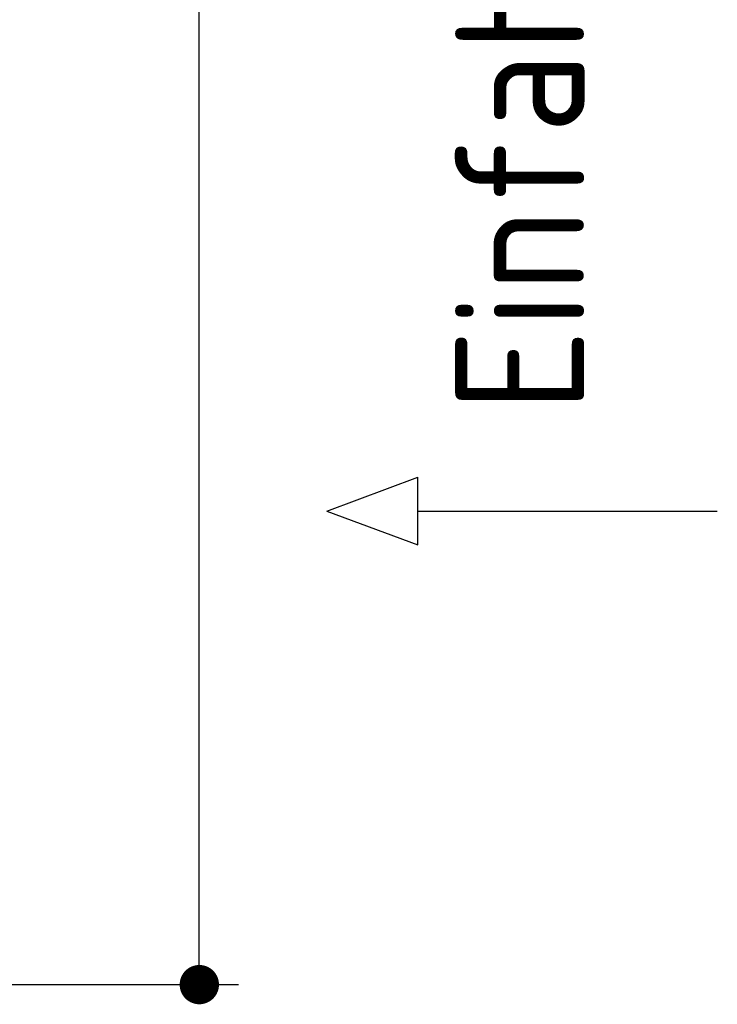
# Model space of a CAD drawing. Extents: x 715 to 7297, y 267 to 3409.
# Tile 64 of 70: x 6587 to 7297, y 317 to 1319. Entities that reach past the tile are written whole.
import ezdxf

# ---------------------------------------------------------------- set-up
doc = ezdxf.new("R2010")
doc.units = 0
doc.layers.get('0').update_dxf_attribs({"linetype": 'CONTINUOUS'})
doc.layers.get('DEFPOINTS').update_dxf_attribs({"linetype": 'CONTINUOUS'})
doc.layers.add('4', color=3, linetype='CONTINUOUS')
doc.layers.add('5', color=3, linetype='CONTINUOUS')
doc.styles.get("Standard").update_dxf_attribs({"font": 'ISOCP.SHX'})
doc.dimstyles.get("Standard").update_dxf_attribs({"dimtxt": 2.5, "dimasz": 2.5, "dimexe": 1.25, "dimexo": 0.625, "dimtad": 1, "dimcen": 2.5, "dimazin": 3, "dimtfac": 1, "dimtmove": 0, "dimatfit": 3})

# ---------------------------------------------------------------- blocks, each defined once
blk = doc.blocks.new('PUNKT')
at = {"layer": '4', "color": 0, "linetype": 'BYBLOCK'}
blk.add_line((-0.5, 0), (-1, 0), dxfattribs=at)
at = {"layer": '4', "color": 0, "linetype": 'BYBLOCK', "const_width": 0.5}
blk.add_lwpolyline([(-0.25, 0, 1), (0.25, 0, 1)], format="xyb", close=True, dxfattribs=at)
blk = doc.blocks.new('*U17')
at = {"layer": '5', "color": 2}
blk.add_text('250', height=70, rotation=90, dxfattribs=at).set_placement((6740, 1514.6))
blk = doc.blocks.new('*D9')
at = {"layer": '5'}
for p, q in [((6292.8, 2837.3), (6810, 2837.3)), ((6770, 377.3), (6770, 2797.3)), ((6292.8, 337.3), (6810, 337.3))]:
    blk.add_line(p, q, dxfattribs=at)
at = {"layer": 'DEFPOINTS', "color": 0}
for p in [(6272.8, 2837.3), (6770, 2837.3), (6272.8, 337.3)]:
    blk.add_point(p, dxfattribs=at)
blk.add_blockref('*U17', (0, 0))
at = {"layer": '5', "xscale": 40, "yscale": 40, "zscale": 40}
for p, rotation in [((6770, 2837.3), 90), ((6770, 337.3), 270)]:
    blk.add_blockref('PUNKT', p, dxfattribs=dict(at, rotation=rotation))

msp = doc.modelspace()

# ---------------------------------------------------------------- linework, layer by layer
for p, q in [((6899.536, 819.297), (6992.243, 853.803)), ((6992.243, 784.791), (6992.243, 853.803)), ((6899.536, 819.297), (6992.243, 784.791)), ((6992.243, 819.297), (7296.872, 819.297))]:
    msp.add_line(p, q)

# ---------------------------------------------------------------- texts
msp.add_text('Einfahrt / Access', height=131.25, rotation=90).set_placement((7161.814, 919.714))

# ---------------------------------------------------------------- dimensions: what is measured, and where the dimension line sits
at = {"layer": '5'}
dim = msp.add_linear_dim(base=(6769.988, 2837.271), p1=(6272.775, 337.271), p2=(6272.775, 2837.271), angle=90, dimstyle='Standard', dxfattribs=at)
dim.commit()
dim.dimension.update_dxf_attribs({"geometry": '*D9', "text_midpoint": (6704.981, 1587.271)})

doc.saveas('drawing.dxf')
